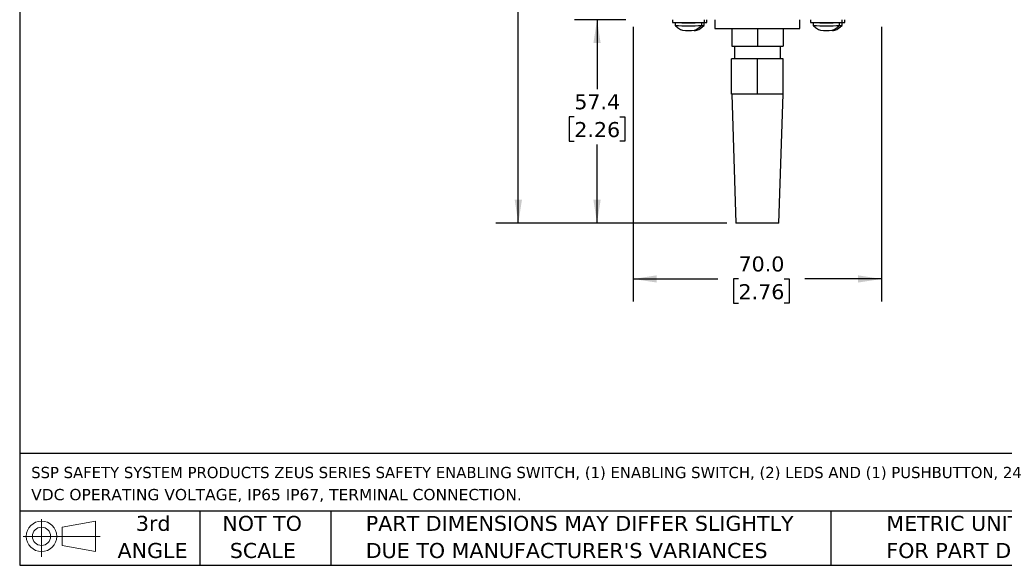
# Model space of a CAD drawing. Header units: millimetres. Extents: x 13 to 546, y 13 to 419.
# Tile 1 of 20: x 13 to 290, y 13 to 167. Entities that reach past the tile are written whole.
import ezdxf

# ---------------------------------------------------------------- set-up
doc = ezdxf.new("R2010")
doc.units = ezdxf.units.MM
doc.header["$LTSCALE"] = 2
doc.linetypes.add('SLD-Solid', pattern=[0])
doc.layers.add('DIMENSIONS', color=140, linetype='SLD-Solid', lineweight=25)
doc.layers.add('TEXT', color=140, linetype='SLD-Solid', lineweight=25)
doc.styles.add('SLDTEXTSTYLE0', font='VERDANA.TTF')
doc.dimstyles.new('SLDDIMSTYLE0', dxfattribs={"dimtxt": 4.316016, "dimasz": 6.604, "dimexe": 0, "dimexo": 0.0625, "dimgap": 1.079004, "dimtad": 0, "dimtih": 1, "dimtoh": 1, "dimrnd": 1e-09, "dimzin": 12, "dimdsep": 46, "dimtxsty": 'SLDTEXTSTYLE0', "dimsah": 1, "dimcen": 0.09, "dimadec": 0, "dimazin": 3, "dimtfac": 1, "dimtofl": 0, "dimtmove": 0, "dimatfit": 3, "dimfxl": 0, "dimfrac": 2, "dimtolj": 1, "dimtzin": 12, "dimarcsym": 0})
doc.dimstyles.new('SLDDIMSTYLE1', dxfattribs={"dimtxt": 4.316016, "dimasz": 6.604, "dimexe": 0, "dimexo": 0.0625, "dimgap": 1.079004, "dimtad": 0, "dimtih": 1, "dimtoh": 1, "dimrnd": 1e-09, "dimzin": 4, "dimdsep": 46, "dimtxsty": 'SLDTEXTSTYLE0', "dimsah": 1, "dimcen": 0.09, "dimadec": 0, "dimazin": 1, "dimtfac": 1, "dimtofl": 0, "dimtmove": 0, "dimatfit": 3, "dimfxl": 0, "dimfrac": 2, "dimtolj": 1, "dimtzin": 12, "dimarcsym": 0})

# ---------------------------------------------------------------- blocks, each defined once
blk = doc.blocks.new('Block11')
at = {"color": 7, "linetype": 'SLD-Solid', "lineweight": 18}
for p, q in [((5.18, 10.62), (5.18, 0)), ((10.96, 8.33), (20.35, 10.06)), ((10.96, 3.19), (10.96, 8.33)), ((20.35, 10.06), (20.35, 1.46)), ((0, 5.76), (21.75, 5.76)), ((10.96, 3.19), (20.35, 1.46))]:
    blk.add_line(p, q, dxfattribs=at)
for radius in [4.3, 2.57]:
    blk.add_circle((5.18, 5.76), radius, dxfattribs=at)
blk = doc.blocks.new('Block12')
at = {"color": 7, "linetype": 'Continuous'}
blk.add_blockref('Block11', (0, 0), dxfattribs=at)
blk = doc.blocks.new('SW_NOTE_0')
at = {"layer": 'TEXT', "color": 0, "char_height": 3.175, "attachment_point": 1, "style": 'SLDTEXTSTYLE0'}
for s, insert in [('SSP SAFETY SYSTEM PRODUCTS ZEUS SERIES SAFETY ENABLING SWITCH, (1) ENABLING SWITCH, (2) LEDS AND (1) PUSHBUTTON, 24 ', (0, 4.03)), ('VDC OPERATING VOLTAGE, IP65 IP67, TERMINAL CONNECTION.', (0, -2.2))]:
    blk.add_mtext(s, dxfattribs=dict(at, insert=insert))
blk = doc.blocks.new('SW_NOTE_0_3')
at = {"layer": 'TEXT', "color": 0, "char_height": 4.2333, "attachment_point": 1, "style": 'SLDTEXTSTYLE0'}
for s, insert in [('PART DIMENSIONS MAY DIFFER SLIGHTLY ', (0, 5.38)), ("DUE TO MANUFACTURER'S VARIANCES", (0, -2.27))]:
    blk.add_mtext(s, dxfattribs=dict(at, insert=insert))
blk = doc.blocks.new('SW_NOTE_0_4')
at = {"layer": 'TEXT', "color": 0, "char_height": 4.233, "attachment_point": 2, "style": 'SLDTEXTSTYLE0'}
for s, insert in [('NOT TO', (10.52, 5.38)), ('SCALE', (10.71, -2.27))]:
    blk.add_mtext(s, dxfattribs=dict(at, insert=insert))
blk = doc.blocks.new('SW_NOTE_0_5')
at = {"layer": 'TEXT', "color": 0, "char_height": 4.233, "attachment_point": 2, "style": 'SLDTEXTSTYLE0'}
for s, insert in [('3rd', (4.63, 5.38)), ('ANGLE', (4.44, -2.27))]:
    blk.add_mtext(s, dxfattribs=dict(at, insert=insert))
blk = doc.blocks.new('SW_NOTE_0_6')
at = {"layer": 'TEXT', "color": 0, "char_height": 4.2333, "attachment_point": 1, "style": 'SLDTEXTSTYLE0'}
for s, insert in [('METRIC UNITS USED ', (0, 5.38)), ('FOR PART DESIGN', (0, -2.27))]:
    blk.add_mtext(s, dxfattribs=dict(at, insert=insert))
blk = doc.blocks.new('_D')
at = {"layer": 'DIMENSIONS'}
for p, q in [((183.57, 166.56), (169.06, 166.56)), ((175.41, 166.56), (175.41, 147.01)), ((169, 139.19), (167.55, 139.19)), ((167.55, 139.19), (167.55, 132.33)), ((181.82, 139.19), (183.27, 139.19)), ((183.27, 139.19), (183.27, 132.33)), ((167.55, 132.33), (169, 132.33)), ((175.41, 109.18), (175.41, 131.36)), ((183.27, 132.33), (181.82, 132.33)), ((212.03, 109.18), (169.06, 109.18))]:
    blk.add_line(p, q, dxfattribs=at)
for points in [[(175.41, 166.56), (174.39, 159.96), (176.43, 159.96)], [(175.41, 109.18), (176.43, 115.78), (174.39, 115.78)]]:
    blk.add_solid(points, dxfattribs=at)
at = {"layer": 'DIMENSIONS', "char_height": 4.233, "attachment_point": 1, "style": 'SLDTEXTSTYLE0'}
for s, insert in [('57.4', (169, 145.53)), ('2.26', (169, 137.7))]:
    blk.add_mtext(s, dxfattribs=dict(at, insert=insert))
blk = doc.blocks.new('_D_2')
at = {"layer": 'DIMENSIONS'}
for p, q in [((250.34, 351.36), (146.88, 351.36)), ((153.23, 351.36), (153.23, 244.68)), ((146.82, 236.86), (145.37, 236.86)), ((145.37, 236.86), (145.37, 230)), ((159.64, 236.86), (161.09, 236.86)), ((161.09, 236.86), (161.09, 230)), ((145.37, 230), (146.82, 230)), ((153.23, 109.18), (153.23, 229.03)), ((161.09, 230), (159.64, 230)), ((212.03, 109.18), (146.88, 109.18))]:
    blk.add_line(p, q, dxfattribs=at)
for points in [[(153.23, 351.36), (152.21, 344.75), (154.25, 344.75)], [(153.23, 109.18), (154.25, 115.78), (152.21, 115.78)]]:
    blk.add_solid(points, dxfattribs=at)
at = {"layer": 'DIMENSIONS', "char_height": 4.233, "attachment_point": 1, "style": 'SLDTEXTSTYLE0'}
for s, insert in [('242.2', (145.02, 243.2)), ('9.53', (146.82, 235.38))]:
    blk.add_mtext(s, dxfattribs=dict(at, insert=insert))
blk = doc.blocks.new('_D_4')
at = {"layer": 'DIMENSIONS'}
for p, q in [((185.61, 164.52), (185.61, 87.1)), ((255.61, 164.52), (255.61, 87.1)), ((185.61, 93.45), (209.43, 93.45)), ((215.28, 93.45), (213.83, 93.45)), ((213.83, 93.45), (213.83, 86.59)), ((228.11, 93.45), (229.55, 93.45)), ((229.55, 93.45), (229.55, 86.59)), ((255.61, 93.45), (233.95, 93.45)), ((213.83, 86.59), (215.28, 86.59)), ((229.55, 86.59), (228.11, 86.59))]:
    blk.add_line(p, q, dxfattribs=at)
for points in [[(185.61, 93.45), (192.21, 92.44), (192.21, 94.47)], [(255.61, 93.45), (249, 94.47), (249, 92.44)]]:
    blk.add_solid(points, dxfattribs=at)
at = {"layer": 'DIMENSIONS', "char_height": 4.233, "attachment_point": 1, "style": 'SLDTEXTSTYLE0'}
for s, insert in [('70.0', (215.28, 99.8)), ('2.76', (215.28, 91.97))]:
    blk.add_mtext(s, dxfattribs=dict(at, insert=insert))

msp = doc.modelspace()

# ---------------------------------------------------------------- linework, layer by layer
for p, q in [((196.661, 166.564), (196.661, 165.764)), ((205.661, 165.764), (205.661, 166.564)), ((206.352, 165.764), (206.352, 166.564)), ((208.607, 166.564), (208.607, 164.064)), ((232.607, 164.064), (232.607, 166.564)), ((235.54, 166.564), (235.54, 165.764)), ((244.54, 165.764), (244.54, 166.564)), ((245.231, 165.764), (245.231, 166.564)), ((196.662, 165.764), (205.661, 165.764)), ((197.411, 165.763), (197.411, 164.933)), ((199.162, 165.764), (199.162, 165.763)), ((204.911, 164.935), (204.911, 165.764)), ((205.602, 164.935), (205.602, 165.764)), ((205.661, 165.764), (206.352, 165.764)), ((208.607, 164.064), (232.607, 164.064)), ((213.375, 164.064), (213.375, 159.064)), ((220.607, 164.064), (220.607, 159.064)), ((227.838, 164.064), (227.838, 159.064)), ((235.541, 165.764), (244.54, 165.764)), ((236.29, 165.763), (236.29, 164.933)), ((238.041, 165.764), (238.041, 165.763)), ((243.79, 164.935), (243.79, 165.764)), ((244.481, 164.935), (244.481, 165.764)), ((244.54, 165.764), (245.231, 165.764)), ((213.375, 159.064), (220.607, 159.064)), ((214.107, 159.064), (214.107, 155.564)), ((220.607, 159.064), (227.838, 159.064)), ((227.107, 155.564), (227.107, 159.064)), ((213.346, 145.564), (213.346, 155.564)), ((220.607, 155.564), (213.346, 155.564)), ((220.607, 145.564), (220.607, 155.564)), ((227.867, 155.564), (220.607, 155.564)), ((227.867, 145.564), (227.867, 155.564)), ((220.607, 145.564), (213.346, 145.564)), ((213.361, 145.564), (214.568, 109.177)), ((227.867, 145.564), (220.607, 145.564)), ((226.645, 109.177), (227.852, 145.564)), ((226.645, 109.177), (214.568, 109.177))]:
    msp.add_line(p, q)
for centre, radius, start, end in [((201.149, 245.251), 79.576, 267.30787, 272.70959), ((201.15, 244.422), 79.576, 267.30787, 272.70959), ((201.155, 206.774), 41.059, 267.21829, 272.79915), ((205.049, 169.502), 3.777, 267.90204, 278.40608), ((205.054, 168.64), 3.745, 267.93239, 278.41292), ((240.028, 245.251), 79.576, 267.30787, 272.70959), ((240.029, 244.422), 79.576, 267.30787, 272.70959), ((240.034, 206.774), 41.059, 267.21829, 272.79915), ((243.928, 169.502), 3.777, 267.90204, 278.40608), ((243.933, 168.64), 3.745, 267.93239, 278.41292), ((201.15, 198.437), 34.915, 267.27327, 272.76618), ((202.872, 172.587), 9.048, 269.43029, 274.14098), ((240.029, 198.437), 34.915, 267.27327, 272.76618), ((241.826, 171.349), 7.808, 269.77436, 274.24857)]:
    msp.add_arc(centre, radius, start, end)
for points, knots in [([(197.412, 164.932), (197.724, 164.651), (198.348, 164.091), (199.109, 163.738), (199.489, 163.562)], [0, 0, 0, 0, 0.500111, 1, 1, 1, 1]), ([(202.835, 163.563), (203.215, 163.74), (203.976, 164.093), (204.599, 164.653), (204.911, 164.934)], [0, 0, 0, 0, 0.4999082, 1, 1, 1, 1]), ([(203.526, 163.563), (203.906, 163.74), (204.666, 164.093), (205.29, 164.653), (205.601, 164.934)], [0, 0, 0, 0, 0.4999082, 1, 1, 1, 1]), ([(236.291, 164.932), (236.603, 164.651), (237.227, 164.091), (237.988, 163.738), (238.368, 163.562)], [0, 0, 0, 0, 0.500111, 1, 1, 1, 1]), ([(241.714, 163.563), (242.094, 163.74), (242.855, 164.093), (243.478, 164.653), (243.79, 164.934)], [0, 0, 0, 0, 0.4999082, 1, 1, 1, 1]), ([(242.405, 163.563), (242.785, 163.74), (243.545, 164.093), (244.169, 164.653), (244.48, 164.934)], [0, 0, 0, 0, 0.4999082, 1, 1, 1, 1])]:
    msp.add_open_spline(points, degree=3, knots=knots)
at = {"layer": 'TEXT'}
for p, q in [((12.7, 419.1), (12.7, 12.7)), ((546.1, 44.252), (12.7, 44.252)), ((546.1, 27.94), (12.7, 27.94)), ((63.5, 27.94), (63.5, 12.7)), ((100.423, 27.94), (100.423, 12.7)), ((241.293, 27.94), (241.293, 12.7)), ((12.7, 12.7), (546.1, 12.7))]:
    msp.add_line(p, q, dxfattribs=at)

# ---------------------------------------------------------------- block references
for name, p in [('SW_NOTE_0', (15.931, 36.434)), ('Block12', (13.676, 15.108)), ('SW_NOTE_0_5', (45.695, 21.271)), ('SW_NOTE_0_4', (70.514, 21.271)), ('SW_NOTE_0_3', (110.239, 21.271)), ('SW_NOTE_0_6', (256.957, 21.271))]:
    msp.add_blockref(name, p, dxfattribs=at)

# ---------------------------------------------------------------- dimensions: what is measured, and where the dimension line sits
at = {"layer": 'DIMENSIONS'}
for base, p2, picture, middle in [((153.229, 351.358), (252.879, 351.358), '_D_2', (153.229, 236.859)), ((175.409, 166.564), (186.107, 166.564), '_D', (175.409, 139.185))]:
    dim = msp.add_linear_dim(base=base, p1=(214.568, 109.177), p2=p2, angle=90, dimstyle='SLDDIMSTYLE0', dxfattribs=at)
    dim.commit()
    dim.dimension.update_dxf_attribs({"geometry": picture, "text_midpoint": middle, "dimtype": 160})
dim = msp.add_linear_dim(base=(255.607, 93.452), p1=(185.607, 167.064), p2=(255.607, 167.064), dimstyle='SLDDIMSTYLE1', dxfattribs=at)
dim.commit()
dim.dimension.update_dxf_attribs({"geometry": '_D_4', "text_midpoint": (221.692, 93.452), "dimtype": 160})

doc.saveas('drawing.dxf')
